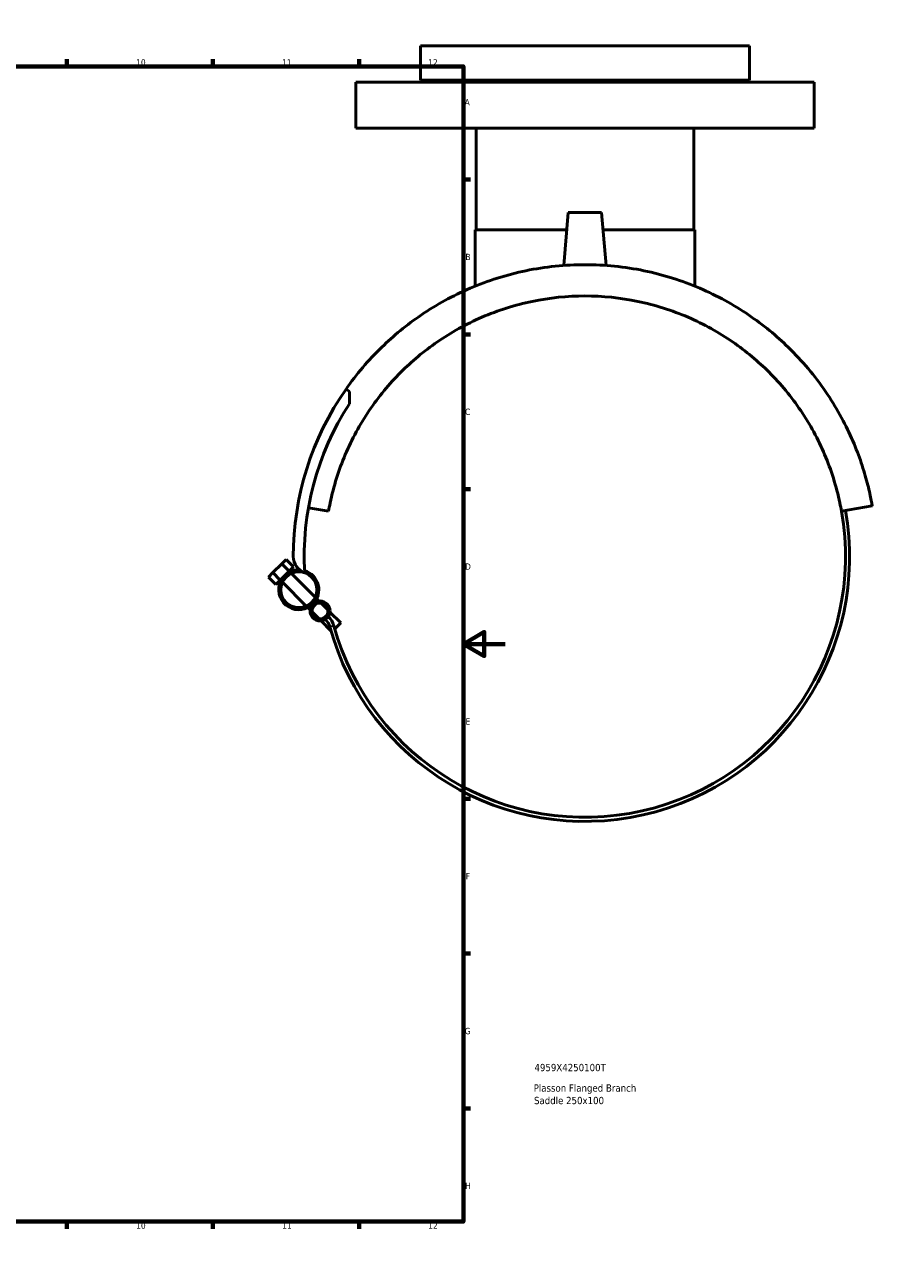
# Model space of a CAD drawing. Header units: millimetres. Extents: x -128 to 1030, y -327 to 1743.
# Tile 4 of 6: x 610 to 1017, y 0 to 594. Entities that reach past the tile are written whole.
import ezdxf

# ---------------------------------------------------------------- set-up
doc = ezdxf.new("R2010")
doc.units = ezdxf.units.MM
for name, color, linetype, lineweight in [('Border (ANSI)', 7, 'Continuous', 70), ('Title (ISO)', 7, 'Continuous', 50), ('Visible (ANSI)', 7, 'Continuous', 50), ('Visible Narrow (ANSI)', 7, 'Continuous', 35)]:
    doc.layers.add(name, color=color, linetype=linetype, lineweight=lineweight)
doc.styles.add('Note Text (ANSI)', font='tahoma.ttf')
doc.styles.add('Note Text (ISO)', font='tahoma.ttf')

# ---------------------------------------------------------------- blocks, each defined once
blk = doc.blocks.new('Borders Default Border')
at = {"layer": 'Border (ANSI)'}
for p, q in [((70.08, 574), (70.08, 577.45)), ((140.17, 574), (140.17, 577.45)), ((210.25, 574), (210.25, 577.45)), ((280.33, 574), (280.33, 577.45)), ((350.42, 574), (350.42, 577.45)), ((490.58, 574), (490.58, 577.45)), ((560.67, 574), (560.67, 577.45)), ((630.75, 574), (630.75, 577.45)), ((700.83, 574), (700.83, 577.45)), ((770.92, 574), (770.92, 577.45)), ((20, 519.75), (16.55, 519.75)), ((821, 519.75), (824.45, 519.75)), ((20, 445.5), (16.55, 445.5)), ((821, 445.5), (824.45, 445.5)), ((20, 371.25), (16.55, 371.25)), ((821, 371.25), (824.45, 371.25)), ((20, 222.75), (16.55, 222.75)), ((821, 222.75), (824.45, 222.75)), ((20, 148.5), (16.55, 148.5)), ((821, 148.5), (824.45, 148.5)), ((20, 74.25), (16.55, 74.25)), ((821, 74.25), (824.45, 74.25)), ((70.08, 20), (70.08, 16.55)), ((140.17, 20), (140.17, 16.55)), ((210.25, 20), (210.25, 16.55)), ((280.33, 20), (280.33, 16.55)), ((350.42, 20), (350.42, 16.55)), ((490.58, 20), (490.58, 16.55)), ((560.67, 20), (560.67, 16.55)), ((630.75, 20), (630.75, 16.55)), ((700.83, 20), (700.83, 16.55)), ((770.92, 20), (770.92, 16.55))]:
    blk.add_line(p, q, dxfattribs=at)
at = {"layer": 'Border (ANSI)', "flags": 128}
for points in [[(420.5, 594), (420.5, 574), (414.73, 584), (426.27, 584), (420.5, 574)], [(20, 20), (20, 574), (821, 574), (821, 20), (20, 20)], [(0, 297), (20, 297), (10, 302.77), (10, 291.23), (20, 297)], [(841, 297), (821, 297), (831, 302.77), (831, 291.23), (821, 297)], [(420.5, 0), (420.5, 20), (414.73, 10), (426.27, 10), (420.5, 20)]]:
    blk.add_lwpolyline(points, dxfattribs=at)
at = {"layer": 'Border (ANSI)', "attachment_point": 7, "style": 'Note Text (ANSI)'}
for s, insert, char_height in [('1', (34.35, 574.4), 3.05), ('2', (104.2, 574.4), 3.05), ('3', (174.26, 574.34), 3.05), ('4', (244.23, 574.4), 3.05), ('5', (314.48, 574.34), 3.05), ('6', (384.49, 574.34), 3.05), ('7', (454.6, 574.4), 3.05), ('8', (524.63, 574.33), 3.05), ('9', (594.7, 574.34), 3.05), ('10', (663.96, 574.34), 3.048), ('11', (734.04, 574.4), 3.048), ('12', (804.13, 574.4), 3.048), ('A', (16.78, 555.35), 3.05), ('A', (821.63, 555.35), 3.05), ('B', (17.15, 481.1), 3.05), ('B', (821.99, 481.1), 3.05), ('C', (16.95, 406.8), 3.05), ('C', (821.8, 406.8), 3.05), ('D', (16.96, 332.6), 3.05), ('D', (821.81, 332.6), 3.05), ('E', (17.21, 258.35), 3.05), ('E', (822.05, 258.35), 3.05), ('F', (17.29, 184.1), 3.05), ('F', (822.14, 184.1), 3.05), ('G', (16.81, 109.79), 3.05), ('G', (821.66, 109.79), 3.05), ('H', (16.97, 35.6), 3.05), ('H', (821.81, 35.6), 3.05), ('1', (34.35, 16.55), 3.05), ('2', (104.2, 16.55), 3.05), ('3', (174.26, 16.49), 3.05), ('4', (244.23, 16.55), 3.05), ('5', (314.48, 16.49), 3.05), ('6', (384.49, 16.49), 3.05), ('7', (454.6, 16.55), 3.05), ('8', (524.63, 16.48), 3.05), ('9', (594.7, 16.49), 3.05), ('10', (663.96, 16.49), 3.048), ('11', (734.04, 16.55), 3.048), ('12', (804.13, 16.55), 3.048)]:
    blk.add_mtext(s, dxfattribs=dict(at, insert=insert, char_height=char_height))
blk = doc.blocks.new('Title Blocks ISO')
at = {"layer": 'Title (ISO)', "style": 'Note Text (ISO)'}
for tag, p in [('PART_NUMBER_001', (34.13, 72.11)), ('DESCRIPTION_001', (33.74, 62.29)), ('DESCRIPTION_002', (33.91, 56.3))]:
    blk.add_attdef(tag, p, '', height=3.5, dxfattribs=at)

msp = doc.modelspace()

# ---------------------------------------------------------------- linework, layer by layer
at = {"layer": 'Visible (ANSI)'}
for p, q in [((800.3741, 583.9274), (958.3741, 583.9274)), ((800.3741, 583.9274), (800.3741, 567.4274)), ((958.3741, 583.9274), (958.3741, 567.4274)), ((769.3741, 566.4274), (989.3741, 566.4274)), ((769.3741, 566.4274), (769.3741, 544.4274)), ((800.3741, 567.4274), (958.3741, 567.4274)), ((818.4741, 567.4274), (818.4741, 566.4274)), ((940.2741, 567.4274), (940.2741, 566.4274)), ((989.3741, 566.4274), (989.3741, 544.4274)), ((769.3741, 544.4274), (989.3741, 544.4274)), ((827.1741, 544.4274), (827.1741, 495.6774)), ((931.5741, 544.4274), (931.5741, 495.6774)), ((871.3741, 503.9274), (869.1542, 478.5539)), ((871.3741, 503.9274), (887.3741, 503.9274)), ((887.3741, 503.9274), (889.594, 478.5539)), ((826.6741, 495.6774), (870.6523, 495.6774)), ((826.6741, 495.6774), (826.6741, 468.6298)), ((888.0959, 495.6774), (932.0741, 495.6774)), ((932.0741, 495.6774), (932.0741, 468.6298)), ((766.2899, 418.1097), (764.6928, 419.2281)), ((766.2899, 418.1097), (766.2899, 412.2045)), ((1017.2472, 363.2381), (1002.475, 360.6334)), ((756.2731, 360.6334), (746.6712, 362.3265)), ((729.5944, 331.229), (733.837, 335.4716)), ((733.837, 335.4716), (735.9583, 337.5929)), ((733.837, 335.4716), (737.3725, 331.9361)), ((739.4939, 334.0574), (735.9583, 337.5929)), ((739.4939, 334.0574), (737.3725, 331.9361)), ((727.473, 329.1077), (729.5944, 331.229)), ((731.0086, 325.5721), (727.473, 329.1077)), ((729.5944, 331.229), (733.1299, 327.6934)), ((733.1299, 327.6934), (731.0086, 325.5721)), ((735.2512, 329.8148), (733.1299, 327.6934)), ((733.4699, 327.3535), (733.1299, 327.6934)), ((737.3725, 331.9361), (735.2512, 329.8148)), ((737.7125, 331.5961), (737.3725, 331.9361)), ((749.8599, 319.4487), (738.4616, 330.847)), ((745.6172, 315.2061), (734.219, 326.6043)), ((751.6936, 317.615), (750.609, 318.6996)), ((755.9923, 313.3163), (752.6939, 316.6148)), ((747.4509, 313.3724), (746.3664, 314.457)), ((751.7497, 309.0736), (748.4512, 312.3721)), ((762.1213, 307.1873), (756.9926, 312.316)), ((757.4533, 303.37), (752.75, 308.0733)), ((762.1213, 307.1873), (759.2588, 304.3249))]:
    msp.add_line(p, q, dxfattribs=at)
for centre, radius in [((742.0394, 323.0265), 8.6), ((752.2218, 312.8442), 4.8), ((752.2218, 312.8442), 3.8)]:
    msp.add_circle(centre, radius, dxfattribs=at)
for centre, radius, start, end in [((879.3741, 338.9274), 140, 145, 180), ((879.3741, 338.9274), 134.75, 147.0572593, 183.3066022), ((879.3741, 338.9274), 127, 195.3932076, 10), ((879.3741, 338.9274), 125, 195.3932076, 10), ((747.6286, 338.9274), 8.2545, 180, 250.3173883), ((742.0394, 323.0265), 9.6, 88.4436149, 315), ((742.0394, 323.0265), 9.6, 315, 73.3446817), ((749.0688, 303.0519), 10.1537, 15.3932076, 45), ((749.0688, 303.0519), 8.1537, 15.3932076, 45)]:
    msp.add_arc(centre, radius, start, end, dxfattribs=at)
for points, knots in [([(879.3741, 478.9274), (874.6373, 478.9274), (869.8776, 478.686), (860.4062, 477.7182), (855.6946, 476.9917), (841.7658, 474.1144), (832.7562, 471.2561), (815.8917, 464.0437), (808.0152, 459.6827), (793.7734, 450.042), (787.4069, 444.7634), (775.3817, 433.0956), (769.6168, 426.2603), (764.6928, 419.2281)], [-25.44501676, -25.44501676, -25.44501676, -25.44501676, -24.02397105, -24.02397105, -22.60292533, -22.60292533, -19.76083391, -19.76083391, -16.91874248, -16.91874248, -14.07665105, -14.07665105, -10.73155489, -10.73155489, -10.73155489, -10.73155489]), ([(1017.2472, 363.2381), (1017.2472, 363.2381), (1017.224, 363.3699), (1017.1442, 363.8158), (1017.0875, 364.1299), (1016.8773, 365.2607), (1016.6852, 366.2583), (1016.2161, 368.5176), (1015.9392, 369.78), (1015.3015, 372.4784), (1014.9404, 373.9161), (1013.7173, 378.4455), (1012.7247, 381.7141), (1010.3378, 388.5418), (1008.9433, 392.105), (1004.0632, 403.09), (999.9066, 410.7107), (989.728, 425.5468), (983.7048, 432.7673), (971.3413, 444.7634), (964.9748, 450.042), (950.733, 459.6827), (942.8564, 464.0437), (925.9919, 471.2561), (916.9824, 474.1144), (903.0535, 476.9917), (898.3419, 477.7182), (888.8706, 478.686), (884.1109, 478.9274), (879.3741, 478.9274)], [-50.89003352, -50.89003352, -50.89003352, -50.89003352, -50.45013818, -50.45013818, -50.01024283, -50.01024283, -49.13045214, -49.13045214, -48.25066145, -48.25066145, -47.37087076, -47.37087076, -45.61128938, -45.61128938, -43.851708, -43.851708, -40.33254523, -40.33254523, -36.81338247, -36.81338247, -33.97129104, -33.97129104, -31.12919962, -31.12919962, -28.28710819, -28.28710819, -26.86606248, -26.86606248, -25.44501676, -25.44501676, -25.44501676, -25.44501676]), ([(756.2731, 360.6334), (756.5103, 361.9785), (756.7681, 363.312), (757.8962, 368.6797), (758.9336, 372.6245), (761.3677, 380.3509), (762.7648, 384.132), (767.4878, 395.2409), (771.3427, 402.3171), (780.3077, 415.5752), (785.4214, 421.7514), (796.1239, 432.4539), (802.005, 437.4255), (815.0688, 446.4108), (822.2527, 450.4242), (837.5521, 457.0176), (845.6865, 459.6037), (862.3775, 463.0594), (870.9347, 463.9274), (879.3741, 463.9274)], [44.48243585, 44.48243585, 44.48243585, 44.48243585, 44.93080418, 44.93080418, 46.30171122, 46.30171122, 47.67261826, 47.67261826, 50.41443234, 50.41443234, 53.15624641, 53.15624641, 55.6880561, 55.6880561, 58.21986579, 58.21986579, 60.75167548, 60.75167548, 63.28348516, 63.28348516, 63.28348516, 63.28348516]), ([(879.3741, 463.9274), (887.8134, 463.9274), (896.3706, 463.0594), (913.0616, 459.6037), (921.196, 457.0176), (936.4954, 450.4242), (943.6794, 446.4108), (956.7432, 437.4255), (962.6243, 432.4539), (973.3268, 421.7514), (978.4405, 415.5752), (987.4055, 402.3171), (991.2604, 395.2409), (995.9834, 384.132), (997.3804, 380.3509), (999.8145, 372.6245), (1000.852, 368.6797), (1001.98, 363.312), (1002.2379, 361.9785), (1002.475, 360.6334)], [63.28348516, 63.28348516, 63.28348516, 63.28348516, 65.81529485, 65.81529485, 68.34710454, 68.34710454, 70.87891423, 70.87891423, 73.41072392, 73.41072392, 76.15253799, 76.15253799, 78.89435207, 78.89435207, 80.2652591, 80.2652591, 81.63616614, 81.63616614, 82.08453448, 82.08453448, 82.08453448, 82.08453448])]:
    msp.add_open_spline(points, degree=3, knots=knots, dxfattribs=at)
at = {"layer": 'Visible Narrow (ANSI)'}
msp.add_line((758.8463, 305.7439), (756.9418, 305.2195), dxfattribs=at)

# ---------------------------------------------------------------- block references
msp.add_blockref('Borders Default Border', (0, 0))
msp.add_blockref('Title Blocks ISO', (821, 20)).add_auto_attribs({'PART_NUMBER_001': '4959X4250100T', 'DESCRIPTION_001': 'Plasson Flanged Branch', 'DESCRIPTION_002': 'Saddle 250x100'})

doc.saveas('drawing.dxf')
